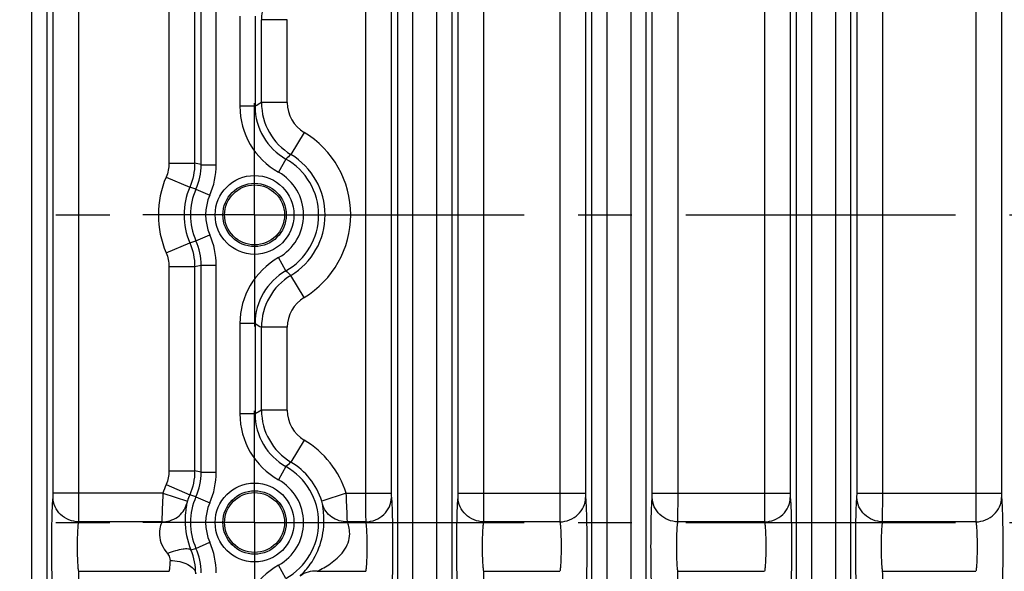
# Model space of a CAD drawing. Header units: inches. Extents: x 0 to 34, y 0 to 22.
# Tile 88 of 145: x 18.3 to 20.9, y 4 to 5.4. Entities that reach past the tile are written whole.
import ezdxf

# ---------------------------------------------------------------- set-up
doc = ezdxf.new("R2010")
doc.units = ezdxf.units.IN
doc.header["$LTSCALE"] = 1.87
doc.header["$MEASUREMENT"] = 0
doc.linetypes.add('CENTER', pattern=[0.6, 0.375, -0.075, 0.075, -0.075])
doc.layers.get('0').update_dxf_attribs({"linetype": 'CONTINUOUS'})
doc.layers.add('02___PRT_ALL_AXES', color=7, linetype='CONTINUOUS')
doc.layers.add('DIMENSIONS', color=7, linetype='CONTINUOUS')
doc.styles.get("Standard").update_dxf_attribs({"font": 'txt', "width": 0.8})
doc.dimstyles.new('DIMSTYLE_2', dxfattribs={"dimtxt": 0.125, "dimasz": 0.18, "dimexe": 0.125, "dimexo": 0.0625, "dimgap": 0.0625, "dimtad": 0, "dimtih": 1, "dimtoh": 1, "dimzin": 4, "dimdsep": 46, "dimtxsty": 'STANDARD', "dimblk": '_FILLED', "dimblk1": '_FILLED', "dimblk2": '_FILLED', "dimcen": 0.09, "dimadec": 0, "dimazin": 0, "dimtp": 0.01, "dimtm": 0.01, "dimtfac": 1, "dimtofl": 0, "dimtmove": 0, "dimatfit": 3, "dimldrblk": '_FILLED', "dimfxl": 1, "dimtolj": 1, "dimtzin": 4, "dimarcsym": 0})

# ---------------------------------------------------------------- blocks, each defined once
blk = doc.blocks.new('_FILLED')
at = {"color": 0, "linetype": 'BYBLOCK'}
blk.add_solid([(0, 0), (-1, 0.174), (-1, -0.174)], dxfattribs=at)
blk = doc.blocks.new('*D11')
at = {"layer": 'DIMENSIONS', "color": 2, "linetype": 'CONTINUOUS'}
for p, q in [((11.287, 4.6696), (11.287, 0.7838)), ((24.2338, 3.1965), (24.2338, 0.7838)), ((11.287, 0.9088), (17.0354, 0.9088)), ((24.2338, 0.9088), (18.4854, 0.9088))]:
    blk.add_line(p, q, dxfattribs=at)
at = {"layer": 'DIMENSIONS', "color": 2, "linetype": 'CONTINUOUS', "xscale": 0.18, "yscale": 0.18, "zscale": 0.18, "rotation": 180}
blk.add_blockref('_FILLED', (11.287, 0.9088), dxfattribs=at)
at = {"layer": 'DIMENSIONS', "color": 2, "linetype": 'CONTINUOUS', "xscale": 0.18, "yscale": 0.18, "zscale": 0.18}
blk.add_blockref('_FILLED', (24.2338, 0.9088), dxfattribs=at)
at = {"layer": 'DIMENSIONS', "color": 2, "linetype": 'CONTINUOUS', "insert": (17.7604, 0.9713), "char_height": 0.125, "width": 1.325, "attachment_point": 2, "line_spacing_factor": 0.9}
blk.add_mtext('12.95{\\Ftxt.shx;\\W1.000000;\\H0.125000; }[328.9]', dxfattribs=at)

msp = doc.modelspace()

# ---------------------------------------------------------------- linework, layer by layer
at = {"color": 7, "linetype": 'CONTINUOUS'}
for p, q in [((18.3425, 6.438), (18.3425, 3.3482)), ((18.3819, 6.438), (18.3819, 3.3482)), ((19.2951, 3.3482), (19.2951, 6.438)), ((19.3345, 3.3482), (19.3345, 6.438)), ((19.3962, 6.438), (19.3962, 3.3482)), ((19.4356, 6.438), (19.4356, 3.3482)), ((20.3328, 3.3482), (20.3328, 6.438)), ((20.3722, 3.3482), (20.3722, 6.438)), ((20.4339, 6.438), (20.4339, 3.3482)), ((20.4733, 6.438), (20.4733, 3.3482)), ((19.8002, 3.3482), (19.8002, 5.8063)), ((19.8396, 3.3482), (19.8396, 5.8063)), ((19.9013, 5.8063), (19.9013, 3.3482)), ((19.9407, 5.8063), (19.9407, 3.3482)), ((18.3986, 4.1693), (18.3986, 5.6169)), ((18.4655, 4.1693), (18.4655, 5.6169)), ((19.2115, 5.6169), (19.2115, 4.1693)), ((19.2784, 5.6169), (19.2784, 4.1693)), ((19.4523, 4.1693), (19.4523, 5.6169)), ((19.5192, 4.1693), (19.5192, 5.6169)), ((19.7166, 5.6169), (19.7166, 4.1693)), ((19.7835, 5.6169), (19.7835, 4.1693)), ((19.9574, 4.1693), (19.9574, 5.6169)), ((20.0243, 4.1693), (20.0243, 5.6169)), ((20.2492, 5.6169), (20.2492, 4.1693)), ((20.3161, 5.6169), (20.3161, 4.1693)), ((20.49, 4.1693), (20.49, 5.6169)), ((20.5569, 4.1693), (20.5569, 5.6169)), ((20.7988, 5.6169), (20.7988, 4.1693)), ((20.8657, 5.6169), (20.8657, 4.1693)), ((18.6999, 5.5588), (18.6999, 5.0273)), ((18.7668, 5.5588), (18.7668, 5.0273)), ((18.7835, 5.0238), (18.7835, 5.5623)), ((18.8229, 5.0238), (18.8229, 5.5623)), ((18.8847, 5.4105), (18.8847, 5.1756)), ((18.924, 5.4105), (18.924, 5.1756)), ((19.0076, 5.4009), (18.9407, 5.4009)), ((18.9407, 5.1852), (18.9407, 5.4009)), ((19.0076, 5.1852), (19.0076, 5.4009)), ((18.924, 5.1756), (18.8847, 5.1756)), ((19.0076, 5.1852), (18.9407, 5.1852)), ((19.0515, 5.1076), (19.0171, 5.0503)), ((18.6999, 5.0273), (18.7668, 5.0273)), ((18.7835, 5.0238), (18.8229, 5.0238)), ((19.0043, 5.0384), (18.985, 5.0041)), ((18.6926, 4.9917), (18.7541, 4.9653)), ((18.7702, 4.9603), (18.7541, 4.9653)), ((18.7702, 4.9603), (18.8062, 4.9444)), ((18.7702, 4.8258), (18.8062, 4.8417)), ((18.6926, 4.7945), (18.7541, 4.8208)), ((18.7541, 4.8208), (18.7702, 4.8258)), ((19.0043, 4.7477), (18.985, 4.782)), ((18.6999, 4.7588), (18.7668, 4.7588)), ((18.6999, 4.7588), (18.6999, 4.2273)), ((18.7668, 4.7588), (18.7668, 4.2273)), ((18.7835, 4.7623), (18.8229, 4.7623)), ((18.7835, 4.2238), (18.7835, 4.7623)), ((18.8229, 4.2238), (18.8229, 4.7623)), ((19.0515, 4.6785), (19.0171, 4.7358)), ((18.924, 4.6105), (18.8847, 4.6105)), ((18.8847, 4.6105), (18.8847, 4.3756)), ((18.924, 4.6105), (18.924, 4.3756)), ((19.0076, 4.6009), (18.9407, 4.6009)), ((18.9407, 4.3852), (18.9407, 4.6009)), ((19.0076, 4.3852), (19.0076, 4.6009)), ((19.0076, 4.3852), (18.9407, 4.3852)), ((18.924, 4.3756), (18.8847, 4.3756)), ((19.0515, 4.3076), (19.0171, 4.2503)), ((18.6999, 4.2273), (18.7668, 4.2273)), ((19.0043, 4.2384), (18.985, 4.2041)), ((18.7835, 4.2238), (18.8229, 4.2238)), ((18.6926, 4.1917), (18.7541, 4.1653)), ((18.3983, 4.1581), (18.3986, 4.1693)), ((18.6843, 4.1693), (18.3986, 4.1693)), ((18.4652, 4.0949), (18.4655, 4.1693)), ((18.6843, 4.1693), (18.748, 4.1489)), ((18.7702, 4.1603), (18.7541, 4.1653)), ((18.7702, 4.1603), (18.8062, 4.1444)), ((19.1611, 4.1693), (19.0974, 4.1489)), ((19.1611, 4.1693), (19.2784, 4.1693)), ((19.452, 4.1581), (19.4523, 4.1693)), ((19.4523, 4.1693), (19.7835, 4.1693)), ((19.5189, 4.0949), (19.5192, 4.1693)), ((19.9571, 4.1581), (19.9574, 4.1693)), ((19.9574, 4.1693), (20.3161, 4.1693)), ((20.024, 4.0949), (20.0243, 4.1693)), ((20.4897, 4.1581), (20.49, 4.1693)), ((20.49, 4.1693), (20.8657, 4.1693)), ((20.5566, 4.0949), (20.5569, 4.1693)), ((18.6813, 4.0949), (18.4652, 4.0949)), ((19.2118, 4.0949), (19.1641, 4.0949)), ((19.7169, 4.0949), (19.5189, 4.0949)), ((20.2495, 4.0949), (20.024, 4.0949)), ((20.7991, 4.0949), (20.5566, 4.0949)), ((18.7572, 4.0218), (18.7702, 4.0258)), ((18.7702, 4.0258), (18.8062, 4.0417)), ((19.0043, 3.9477), (18.985, 3.982)), ((18.4652, 3.9662), (18.7002, 3.9662)), ((19.0851, 3.9662), (19.2118, 3.9662)), ((19.5189, 3.9662), (19.7169, 3.9662)), ((20.024, 3.9662), (20.2495, 3.9662)), ((20.5566, 3.9662), (20.7991, 3.9662))]:
    msp.add_line(p, q, dxfattribs=at)
for centre, radius in [((18.9227, 4.8931), 0.1025), ((18.9227, 4.8931), 0.0824), ((18.9227, 4.8931), 0.0779), ((18.9227, 4.0931), 0.1025), ((18.9227, 4.0931), 0.0824), ((18.9227, 4.0931), 0.0779)]:
    msp.add_circle(centre, radius, dxfattribs=at)
for centre, radius, start, end in [((19.0982, 5.4009), 0.1575, 120.9998, 179.9836), ((19.0814, 5.1756), 0.1967, 180, 240.6758), ((19.5971, 4.0254), 1.3327, 119.5077, 120.3373), ((19.0813, 5.1756), 0.1573, 179.9856, 240.6918), ((19.0982, 5.1853), 0.1575, 180.0164, 239.0002), ((19.0981, 5.1852), 0.0905, 180.0025, 239.0141), ((18.9227, 4.8931), 0.2503, 300.9834, 59.0166), ((19.3803, 4.6478), 0.5422, 132.0672, 133.9139), ((18.9227, 4.8931), 0.1834, 300.9834, 59.0166), ((18.1094, 1.8297), 3.2645, 78.0823, 78.3821), ((18.9227, 4.8931), 0.1667, 299.329, 60.6749), ((18.9227, 4.8931), 0.1273, 299.3242, 60.6758), ((18.9227, 4.8931), 0.2503, 156.7995, 203.2005), ((18.9227, 4.8931), 0.1834, 156.7891, 203.2098), ((18.9227, 4.8931), 0.1667, 156.1994, 203.8006), ((18.9227, 4.8931), 0.1273, 156.1998, 203.8002), ((19.0814, 4.6105), 0.1967, 119.3242, 180), ((18.1094, 7.9564), 3.2645, 281.6179, 281.9177), ((19.0813, 4.6106), 0.1573, 119.304, 180.0142), ((19.3806, 5.1381), 0.5421, 226.0508, 227.8972), ((19.0982, 4.6009), 0.1575, 120.9998, 179.9836), ((19.0981, 4.6009), 0.0905, 120.9859, 179.9975), ((19.5972, 5.7607), 1.3327, 239.6615, 240.4911), ((19.5971, 3.2254), 1.3327, 119.5077, 120.3373), ((19.0982, 4.3853), 0.1575, 180.0164, 239.0002), ((19.0981, 4.3852), 0.0905, 180.0025, 239.0141), ((19.0814, 4.3756), 0.1967, 180, 240.6758), ((19.0813, 4.3756), 0.1573, 179.9856, 240.6918), ((18.9227, 4.0931), 0.2503, 17.7258, 59.0166), ((18.1094, 1.0297), 3.2645, 78.0823, 78.3821), ((19.3803, 3.8478), 0.5422, 132.0672, 133.9139), ((18.9227, 4.0931), 0.1667, 299.329, 60.6749), ((18.9227, 4.0931), 0.1834, 17.7258, 59.0166), ((18.9227, 4.0931), 0.1273, 299.3242, 60.6758), ((18.9227, 4.0931), 0.2503, 156.7995, 162.2742), ((18.9227, 4.0931), 0.1834, 156.7891, 162.2742), ((18.9227, 4.0931), 0.1667, 156.1994, 203.8006), ((18.9227, 4.0931), 0.1273, 156.1998, 203.8002), ((18.6149, 3.9613), 0.1546, 359.2963, 23.0274), ((19.0814, 3.8105), 0.1967, 119.3242, 180)]:
    msp.add_arc(centre, radius, start, end, dxfattribs=at)
for points in [[(18.6999, 5.0273), (18.6999, 5.0152), (18.6974, 5.0028), (18.6926, 4.9917)], [(18.7668, 5.0273), (18.7668, 5.0062), (18.7624, 4.9847), (18.7541, 4.9653)], [(18.7702, 4.9603), (18.7789, 4.9801), (18.7836, 5.0022), (18.7835, 5.0238)], [(18.8062, 4.9444), (18.8171, 4.9692), (18.8229, 4.9968), (18.8229, 5.0238)], [(18.8229, 4.7623), (18.8229, 4.7893), (18.8171, 4.8169), (18.8062, 4.8417)], [(18.7541, 4.8208), (18.7624, 4.8014), (18.7668, 4.7799), (18.7668, 4.7588)], [(18.7835, 4.7623), (18.7836, 4.7839), (18.7789, 4.806), (18.7702, 4.8258)], [(18.6926, 4.7945), (18.6974, 4.7833), (18.6999, 4.7709), (18.6999, 4.7588)], [(18.6999, 4.2273), (18.6999, 4.2152), (18.6974, 4.2028), (18.6926, 4.1917)], [(18.7668, 4.2273), (18.7668, 4.2062), (18.7624, 4.1847), (18.7541, 4.1653)], [(18.7702, 4.1603), (18.7789, 4.1801), (18.7836, 4.2022), (18.7835, 4.2238)], [(18.8062, 4.1444), (18.8171, 4.1692), (18.8229, 4.1968), (18.8229, 4.2238)], [(18.7835, 3.9623), (18.7836, 3.9839), (18.7789, 4.006), (18.7702, 4.0258)], [(18.8229, 3.9623), (18.8229, 3.9893), (18.8171, 4.0169), (18.8062, 4.0417)]]:
    msp.add_open_spline(points, degree=3, dxfattribs=at)
for points, knots in [([(18.3983, 3.903), (18.3977, 3.9095), (18.3968, 3.926), (18.3954, 3.9685), (18.3949, 4.0306), (18.3954, 4.0926), (18.3968, 4.1352), (18.3977, 4.1516), (18.3983, 4.1581)], [0, 0, 0, 0, 0.076842, 0.193551, 0.5, 0.806448, 0.923156, 1, 1, 1, 1]), ([(18.4652, 4.0949), (18.4566, 4.095), (18.4393, 4.0984), (18.4172, 4.1124), (18.4021, 4.1332), (18.3984, 4.1499), (18.3983, 4.1581)], [0, 0, 0, 0, 0.256111, 0.509215, 0.756946, 1, 1, 1, 1]), ([(18.6843, 4.1693), (18.6839, 4.1613), (18.6828, 4.1365), (18.6817, 4.1118), (18.6813, 4.0949)], [0, 0, 0, 0, 0.321685, 1, 1, 1, 1]), ([(19.1641, 4.0949), (19.164, 4.0987), (19.1632, 4.1235), (19.1621, 4.1483), (19.1611, 4.1693)], [0, 0, 0, 0, 0.153483, 1, 1, 1, 1]), ([(19.2115, 4.1693), (19.2115, 4.1613), (19.2115, 4.1365), (19.2115, 4.1117), (19.2118, 4.0949)], [0, 0, 0, 0, 0.321754, 1, 1, 1, 1]), ([(19.2118, 4.0949), (19.2204, 4.095), (19.2377, 4.0984), (19.2598, 4.1124), (19.2748, 4.1332), (19.2786, 4.1499), (19.2787, 4.1581)], [0, 0, 0, 0, 0.256111, 0.509215, 0.756946, 1, 1, 1, 1]), ([(19.2784, 4.1693), (19.2784, 4.1681), (19.2784, 4.1644), (19.2784, 4.1606), (19.2787, 4.1581)], [0, 0, 0, 0, 0.321679, 1, 1, 1, 1]), ([(19.2787, 4.1581), (19.2793, 4.1516), (19.2802, 4.1352), (19.2815, 4.0926), (19.282, 4.0306), (19.2815, 3.9685), (19.2802, 3.926), (19.2793, 3.9095), (19.2787, 3.903)], [0, 0, 0, 0, 0.076843, 0.193553, 0.5, 0.806449, 0.923157, 1, 1, 1, 1]), ([(19.452, 3.903), (19.4514, 3.9095), (19.4505, 3.926), (19.4491, 3.9685), (19.4486, 4.0306), (19.4491, 4.0926), (19.4505, 4.1352), (19.4514, 4.1516), (19.452, 4.1581)], [0, 0, 0, 0, 0.076842, 0.193551, 0.5, 0.806448, 0.923156, 1, 1, 1, 1]), ([(19.5189, 4.0949), (19.5103, 4.095), (19.493, 4.0984), (19.4709, 4.1124), (19.4558, 4.1332), (19.4521, 4.1499), (19.452, 4.1581)], [0, 0, 0, 0, 0.256111, 0.509215, 0.756946, 1, 1, 1, 1]), ([(19.7166, 4.1693), (19.7166, 4.1613), (19.7167, 4.1365), (19.7166, 4.1117), (19.7169, 4.0949)], [0, 0, 0, 0, 0.321754, 1, 1, 1, 1]), ([(19.7169, 4.0949), (19.7255, 4.095), (19.7428, 4.0984), (19.7649, 4.1124), (19.78, 4.1332), (19.7837, 4.1499), (19.7838, 4.1581)], [0, 0, 0, 0, 0.256111, 0.509215, 0.756946, 1, 1, 1, 1]), ([(19.7835, 4.1693), (19.7835, 4.1681), (19.7835, 4.1644), (19.7835, 4.1606), (19.7838, 4.1581)], [0, 0, 0, 0, 0.321679, 1, 1, 1, 1]), ([(19.7838, 4.1581), (19.7844, 4.1516), (19.7853, 4.1352), (19.7867, 4.0926), (19.7871, 4.0306), (19.7867, 3.9685), (19.7853, 3.926), (19.7844, 3.9095), (19.7838, 3.903)], [0, 0, 0, 0, 0.076843, 0.193553, 0.5, 0.806449, 0.923157, 1, 1, 1, 1]), ([(19.9571, 3.903), (19.9565, 3.9095), (19.9556, 3.926), (19.9542, 3.9685), (19.9538, 4.0306), (19.9542, 4.0926), (19.9556, 4.1352), (19.9565, 4.1516), (19.9571, 4.1581)], [0, 0, 0, 0, 0.076842, 0.193551, 0.5, 0.806448, 0.923156, 1, 1, 1, 1]), ([(20.024, 4.0949), (20.0154, 4.095), (19.9981, 4.0984), (19.976, 4.1124), (19.961, 4.1332), (19.9572, 4.1499), (19.9571, 4.1581)], [0, 0, 0, 0, 0.256111, 0.509215, 0.756946, 1, 1, 1, 1]), ([(20.2492, 4.1693), (20.2492, 4.1613), (20.2493, 4.1365), (20.2492, 4.1117), (20.2495, 4.0949)], [0, 0, 0, 0, 0.321754, 1, 1, 1, 1]), ([(20.2495, 4.0949), (20.2581, 4.095), (20.2754, 4.0984), (20.2975, 4.1124), (20.3126, 4.1332), (20.3163, 4.1499), (20.3164, 4.1581)], [0, 0, 0, 0, 0.256111, 0.509215, 0.756946, 1, 1, 1, 1]), ([(20.3161, 4.1693), (20.3161, 4.1681), (20.3161, 4.1644), (20.3161, 4.1606), (20.3164, 4.1581)], [0, 0, 0, 0, 0.321679, 1, 1, 1, 1]), ([(20.3164, 4.1581), (20.317, 4.1516), (20.3179, 4.1352), (20.3193, 4.0926), (20.3197, 4.0306), (20.3193, 3.9685), (20.3179, 3.926), (20.317, 3.9095), (20.3164, 3.903)], [0, 0, 0, 0, 0.076843, 0.193553, 0.5, 0.806449, 0.923157, 1, 1, 1, 1]), ([(20.4897, 3.903), (20.4891, 3.9095), (20.4882, 3.926), (20.4868, 3.9685), (20.4864, 4.0306), (20.4868, 4.0926), (20.4882, 4.1352), (20.4891, 4.1516), (20.4897, 4.1581)], [0, 0, 0, 0, 0.076842, 0.193551, 0.5, 0.806448, 0.923156, 1, 1, 1, 1]), ([(20.5566, 4.0949), (20.548, 4.095), (20.5307, 4.0984), (20.5086, 4.1124), (20.4935, 4.1332), (20.4898, 4.1499), (20.4897, 4.1581)], [0, 0, 0, 0, 0.256111, 0.509215, 0.756946, 1, 1, 1, 1]), ([(20.7988, 4.1693), (20.7988, 4.1613), (20.7989, 4.1365), (20.7988, 4.1117), (20.7991, 4.0949)], [0, 0, 0, 0, 0.321754, 1, 1, 1, 1]), ([(20.7991, 4.0949), (20.8077, 4.095), (20.825, 4.0984), (20.8471, 4.1124), (20.8622, 4.1332), (20.8659, 4.1499), (20.866, 4.1581)], [0, 0, 0, 0, 0.256111, 0.509215, 0.756946, 1, 1, 1, 1]), ([(20.8657, 4.1693), (20.8657, 4.1681), (20.8657, 4.1644), (20.8657, 4.1606), (20.866, 4.1581)], [0, 0, 0, 0, 0.321679, 1, 1, 1, 1]), ([(20.866, 4.1581), (20.8666, 4.1516), (20.8675, 4.1352), (20.8689, 4.0926), (20.8694, 4.0306), (20.8689, 3.9685), (20.8675, 3.926), (20.8666, 3.9095), (20.866, 3.903)], [0, 0, 0, 0, 0.076843, 0.193553, 0.5, 0.806449, 0.923157, 1, 1, 1, 1]), ([(18.6813, 4.0949), (18.6955, 4.0947), (18.7244, 4.1029), (18.7421, 4.1275), (18.7458, 4.1407)], [0, 0, 0, 0, 0.509029, 1, 1, 1, 1]), ([(18.7459, 4.1407), (18.7452, 4.1355), (18.743, 4.1216), (18.7404, 4.0814), (18.7472, 4.0459), (18.7572, 4.0218)], [0, 0, 0, 0, 0.130469, 0.351108, 1, 1, 1, 1]), ([(18.748, 4.1489), (18.7477, 4.1479), (18.7469, 4.1452), (18.7461, 4.1425), (18.7459, 4.1407)], [0, 0, 0, 0, 0.357236, 1, 1, 1, 1]), ([(19.0417, 3.9539), (19.051, 3.9635), (19.0741, 3.9897), (19.0989, 4.0417), (19.1047, 4.0923), (19.1018, 4.1252), (19.1, 4.1364), (19.0995, 4.1407)], [0, 0, 0, 0, 0.197929, 0.513375, 0.832203, 0.93596, 1, 1, 1, 1]), ([(19.0995, 4.1407), (19.0994, 4.1411), (19.0989, 4.1439), (19.0981, 4.1466), (19.0974, 4.1489)], [0, 0, 0, 0, 0.131764, 1, 1, 1, 1]), ([(19.1641, 4.0949), (19.1499, 4.0947), (19.121, 4.1029), (19.1032, 4.1275), (19.0995, 4.1407)], [0, 0, 0, 0, 0.509031, 1, 1, 1, 1]), ([(18.4652, 3.9662), (18.4646, 3.9694), (18.4637, 3.9777), (18.4623, 3.9992), (18.4618, 4.0306), (18.4623, 4.0619), (18.4637, 4.0834), (18.4646, 4.0917), (18.4652, 4.0949)], [0, 0, 0, 0, 0.077139, 0.193817, 0.499992, 0.806172, 0.922853, 1, 1, 1, 1]), ([(18.6813, 4.0949), (18.6798, 4.0905), (18.676, 4.0793), (18.6741, 4.0587), (18.6804, 4.0344), (18.6901, 4.0196), (18.6958, 4.0128)], [0, 0, 0, 0, 0.159602, 0.402616, 0.696427, 1, 1, 1, 1]), ([(19.0851, 3.9662), (19.0971, 3.9721), (19.1156, 3.9823), (19.1385, 4.0003), (19.1549, 4.0181), (19.1669, 4.0396), (19.1712, 4.0622), (19.1689, 4.0808), (19.1654, 4.0909), (19.1641, 4.0949)], [0, 0, 0, 0, 0.238427, 0.375977, 0.520387, 0.668651, 0.809034, 0.923911, 1, 1, 1, 1]), ([(19.2118, 4.0949), (19.2124, 4.0917), (19.2133, 4.0834), (19.2146, 4.0619), (19.2151, 4.0306), (19.2146, 3.9992), (19.2133, 3.9777), (19.2124, 3.9694), (19.2118, 3.9662)], [0, 0, 0, 0, 0.077148, 0.193831, 0.500012, 0.806186, 0.922862, 1, 1, 1, 1]), ([(19.5189, 3.9662), (19.5183, 3.9694), (19.5174, 3.9777), (19.516, 3.9992), (19.5155, 4.0306), (19.516, 4.0619), (19.5174, 4.0834), (19.5183, 4.0917), (19.5189, 4.0949)], [0, 0, 0, 0, 0.077139, 0.193817, 0.499992, 0.806172, 0.922853, 1, 1, 1, 1]), ([(19.7169, 4.0949), (19.7175, 4.0917), (19.7184, 4.0834), (19.7198, 4.0619), (19.7203, 4.0306), (19.7198, 3.9992), (19.7184, 3.9777), (19.7175, 3.9694), (19.7169, 3.9662)], [0, 0, 0, 0, 0.077148, 0.193831, 0.500012, 0.806186, 0.922862, 1, 1, 1, 1]), ([(20.024, 3.9662), (20.0234, 3.9694), (20.0225, 3.9777), (20.0211, 3.9992), (20.0206, 4.0306), (20.0211, 4.0619), (20.0225, 4.0834), (20.0234, 4.0917), (20.024, 4.0949)], [0, 0, 0, 0, 0.077139, 0.193817, 0.499992, 0.806172, 0.922853, 1, 1, 1, 1]), ([(20.2495, 4.0949), (20.2501, 4.0917), (20.251, 4.0834), (20.2524, 4.0619), (20.2529, 4.0306), (20.2524, 3.9992), (20.251, 3.9777), (20.2501, 3.9694), (20.2495, 3.9662)], [0, 0, 0, 0, 0.077148, 0.193831, 0.500012, 0.806186, 0.922862, 1, 1, 1, 1]), ([(20.5566, 3.9662), (20.556, 3.9694), (20.5551, 3.9777), (20.5537, 3.9992), (20.5532, 4.0306), (20.5537, 4.0619), (20.5551, 4.0834), (20.556, 4.0917), (20.5566, 4.0949)], [0, 0, 0, 0, 0.077139, 0.193817, 0.499992, 0.806172, 0.922853, 1, 1, 1, 1]), ([(20.7991, 4.0949), (20.7997, 4.0917), (20.8006, 4.0834), (20.802, 4.0619), (20.8025, 4.0306), (20.802, 3.9992), (20.8006, 3.9777), (20.7997, 3.9694), (20.7991, 3.9662)], [0, 0, 0, 0, 0.077148, 0.193831, 0.500012, 0.806186, 0.922862, 1, 1, 1, 1]), ([(18.6958, 4.0128), (18.703, 4.0156), (18.7163, 4.0202), (18.7348, 4.0245), (18.7479, 4.0259), (18.7559, 4.0239), (18.7572, 4.0218)], [0, 0, 0, 0, 0.359906, 0.664628, 0.881069, 1, 1, 1, 1]), ([(18.6958, 4.0128), (18.6969, 4.0114), (18.7008, 4.0062), (18.7029, 3.9994), (18.7027, 3.9946)], [0, 0, 0, 0, 0.264682, 1, 1, 1, 1]), ([(18.7027, 3.9946), (18.7024, 3.9889), (18.7019, 3.9794), (18.7009, 3.9699), (18.7002, 3.9662)], [0, 0, 0, 0, 0.60566, 1, 1, 1, 1]), ([(18.7027, 3.9946), (18.7111, 3.9945), (18.7272, 3.9927), (18.7484, 3.9855), (18.764, 3.9748), (18.7693, 3.9642), (18.7696, 3.9594)], [0, 0, 0, 0, 0.312526, 0.593956, 0.822163, 1, 1, 1, 1]), ([(18.4655, 3.8919), (18.4655, 3.8998), (18.4654, 3.9246), (18.4655, 3.9494), (18.4652, 3.9662)], [0, 0, 0, 0, 0.321747, 1, 1, 1, 1]), ([(19.0851, 3.9662), (19.0773, 3.967), (19.0616, 3.966), (19.0475, 3.9587), (19.0417, 3.9539)], [0, 0, 0, 0, 0.508609, 1, 1, 1, 1]), ([(19.5192, 3.8919), (19.5192, 3.8998), (19.5191, 3.9246), (19.5192, 3.9494), (19.5189, 3.9662)], [0, 0, 0, 0, 0.321747, 1, 1, 1, 1]), ([(20.0243, 3.8919), (20.0243, 3.8998), (20.0242, 3.9246), (20.0243, 3.9494), (20.024, 3.9662)], [0, 0, 0, 0, 0.321747, 1, 1, 1, 1]), ([(20.5569, 3.8919), (20.5569, 3.8998), (20.5568, 3.9246), (20.5569, 3.9494), (20.5566, 3.9662)], [0, 0, 0, 0, 0.321747, 1, 1, 1, 1])]:
    msp.add_open_spline(points, degree=3, knots=knots, dxfattribs=at)
at = {"layer": '02___PRT_ALL_AXES', "color": 7, "linetype": 'CENTER'}
for p, q in [((18.9227, 4.8931), (18.9227, 5.1834)), ((14.1983, 4.8931), (18.6323, 4.8931)), ((18.9227, 4.8931), (18.6323, 4.8931)), ((18.9227, 4.8931), (23.3417, 4.8931)), ((18.9227, 4.8931), (18.9227, 4.6027)), ((18.9227, 4.0931), (18.9227, 4.3834)), ((14.1983, 4.0931), (18.6323, 4.0931)), ((18.9227, 4.0931), (18.6323, 4.0931)), ((18.9227, 4.0931), (23.3567, 4.0931)), ((18.9227, 4.0931), (18.9227, 3.8027))]:
    msp.add_line(p, q, dxfattribs=at)

# ---------------------------------------------------------------- dimensions: what is measured, and where the dimension line sits
at = {"layer": 'DIMENSIONS', "color": 2, "linetype": 'CONTINUOUS'}
dim = msp.add_linear_dim(base=(11.287, 0.9088), p1=(24.2338, 3.259), p2=(11.287, 4.7321), angle=180, dimstyle='DIMSTYLE_2', dxfattribs=at)
dim.commit()
dim.dimension.update_dxf_attribs({"geometry": '*D11', "text_midpoint": (17.7604, 0.9088), "dimtype": 160})

doc.saveas('drawing.dxf')
